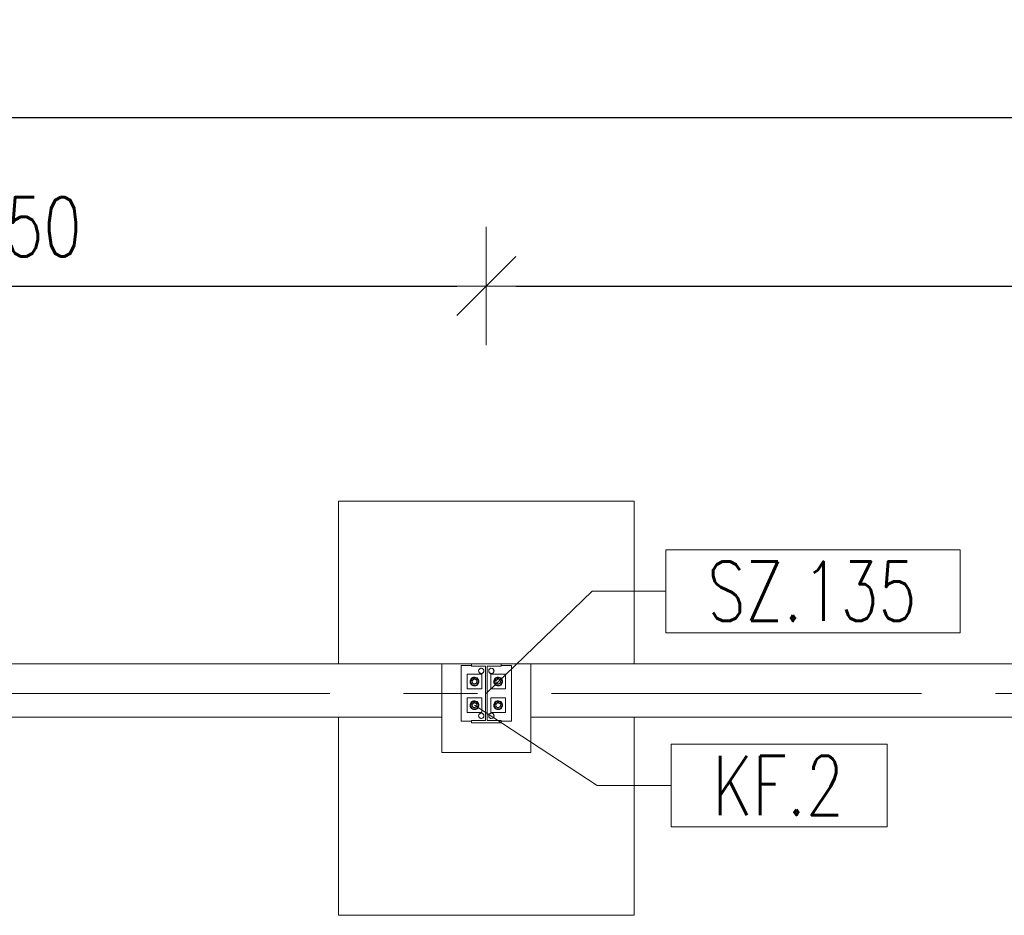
# Model space of a CAD drawing. Header units: millimetres. Extents: x 6807 to 7919, y 15387 to 15883.
# Tile 47 of 120: x 7143 to 7176, y 15741 to 15771. Entities that reach past the tile are written whole.
import ezdxf

# ---------------------------------------------------------------- set-up
doc = ezdxf.new("R2010")
doc.units = ezdxf.units.MM
doc.header["$LTSCALE"] = 10
doc.linetypes.add('MITTE', pattern=[2, 1.25, -0.25, 0.25, -0.25])
doc.layers.get('Defpoints').update_dxf_attribs({"color": 1})
for name, color, linetype, lineweight in [('PS_DIM', 4, 'Continuous', 13), ('PS_Object', 30, 'Continuous', 13), ('PS_Pos', 1, 'Continuous', 15), ('PS_SOLID', 7, 'Continuous', 30)]:
    doc.layers.add(name, color=color, linetype=linetype, lineweight=lineweight)
doc.styles.add('simplex', font='simplex.shx', dxfattribs={"width": 0.75})
doc.dimstyles.new('1_100_PRZ', dxfattribs={"dimtxt": 2, "dimasz": 1, "dimexe": 2, "dimexo": 5, "dimgap": 1, "dimtad": 1, "dimdec": 0, "dimlfac": 100, "dimtxsty": 'simplex', "dimblk": 'dimznak', "dimcen": 2, "dimse1": 1, "dimse2": 1, "dimclrd": 256, "dimclrt": 7, "dimadec": 1, "dimazin": 0, "dimtfac": 1, "dimtdec": 0, "dimtix": 1, "dimtmove": 2, "dimatfit": 3, "dimldrblk": 'dim-grot', "dimfxl": 1, "dimarcsym": 0})

# ---------------------------------------------------------------- blocks, each defined once
blk = doc.blocks.new('dim-grot')
blk.add_hatch(color=256).paths.add_polyline_path([(0, 0), (-2, 0.5), (-2, -0.5)])
blk.add_lwpolyline([(0, 0), (-2, 0.5), (-2, -0.5), (0, 0)])
blk = doc.blocks.new('dimznak')
at = {"color": 0}
for points in [[(0, 2), (0, -2)], [(-2, 0), (2, 0)]]:
    blk.add_lwpolyline(points, dxfattribs=at)
at = {"color": 2}
blk.add_lwpolyline([(1, 1), (-1, -1)], dxfattribs=at)
blk = doc.blocks.new('*D446')
at = {"layer": 'Defpoints', "color": 0, "transparency": 16777216}
for p in [(6985.422, 15767.899), (7625.422, 15749.442, -0.807), (6985.422, 15748.738, -0.807)]:
    blk.add_point(p, dxfattribs=at)
at = {"layer": 'PS_DIM', "lineweight": -2, "transparency": 16777216}
blk.add_line((7624.422, 15767.899), (6986.422, 15767.899), dxfattribs=at)
at = {"layer": 'PS_DIM', "lineweight": -2, "transparency": 16777216, "rotation": 180}
blk.add_blockref('dimznak', (6985.422, 15767.899), dxfattribs=at)
at = {"layer": 'PS_DIM', "lineweight": -2, "transparency": 16777216}
blk.add_blockref('dimznak', (7625.422, 15767.899), dxfattribs=at)
at = {"layer": 'PS_DIM', "color": 7, "transparency": 16777216, "insert": (7305.422, 15769.899), "char_height": 2, "attachment_point": 5, "style": 'simplex'}
blk.add_mtext('64000', dxfattribs=at)
blk = doc.blocks.new('*X271')
at = {"color": 1}
for p, q in [((7174.437, 15759.322, -0.807), (7164.494, 15759.322, -0.807)), ((7164.494, 15759.322, -0.807), (7164.494, 15756.522, -0.807)), ((7174.437, 15756.522, -0.807), (7174.437, 15759.322, -0.807)), ((7158.422, 15754.47, -0.807), (7161.994, 15757.922, -0.807)), ((7161.994, 15757.922, -0.807), (7164.494, 15757.922, -0.807)), ((7164.494, 15756.522, -0.807), (7174.437, 15756.522, -0.807))]:
    blk.add_line(p, q, dxfattribs=at)
at = {"color": 30, "style": 'simplex', "width": 0.75}
blk.add_text('SZ.135', height=2, dxfattribs=at).set_placement((7165.894, 15756.922, -0.807))
blk = doc.blocks.new('*X272')
at = {"color": 1}
for p, q in [((7158.022, 15754.07, -0.807), (7162.172, 15751.357, -0.807)), ((7171.972, 15752.757, -0.807), (7164.672, 15752.757, -0.807)), ((7164.672, 15752.757, -0.807), (7164.672, 15749.957, -0.807)), ((7171.972, 15749.957, -0.807), (7171.972, 15752.757, -0.807)), ((7162.172, 15751.357, -0.807), (7164.672, 15751.357, -0.807)), ((7164.672, 15749.957, -0.807), (7171.972, 15749.957, -0.807))]:
    blk.add_line(p, q, dxfattribs=at)
at = {"color": 30, "style": 'simplex', "width": 0.75}
blk.add_text('KF.2', height=2, dxfattribs=at).set_placement((7166.072, 15750.357, -0.807))

msp = doc.modelspace()

# ---------------------------------------------------------------- linework, layer by layer
at = {"layer": 'PS_Object', "color": 5, "linetype": 'MITTE'}
msp.add_line((6960.628, 15748.442, -0.807), (7681.144, 15748.442, -0.807), dxfattribs=at)
at = {"layer": 'PS_SOLID', "color": 253, "linetype": 'Continuous', "lineweight": 5}
for p, q in [((7163.422, 15754.942, -0.807), (7153.422, 15754.942, -0.807)), ((7153.422, 15754.942, -0.807), (7153.422, 15749.442, -0.807)), ((7163.422, 15749.442, -0.807), (7163.422, 15754.942, -0.807)), ((7156.922, 15749.442, -0.807), (7127.422, 15749.442, -0.807)), ((7159.922, 15749.442, -0.807), (7156.922, 15749.442, -0.807)), ((7156.922, 15747.642, -0.807), (7156.922, 15749.442, -0.807)), ((7159.922, 15746.442, -0.807), (7159.922, 15749.442, -0.807)), ((7224.422, 15749.442, -0.807), (7159.922, 15749.442, -0.807)), ((7159.922, 15749.442, -0.807), (7159.922, 15747.642, -0.807)), ((7127.422, 15747.642, -0.807), (7156.922, 15747.642, -0.807)), ((7153.422, 15747.642, -0.807), (7153.422, 15740.942, -0.807)), ((7156.922, 15747.642, -0.807), (7156.922, 15746.442, -0.807)), ((7159.922, 15747.642, -0.807), (7224.422, 15747.642, -0.807)), ((7163.422, 15740.942, -0.807), (7163.422, 15747.642, -0.807)), ((7156.922, 15746.442, -0.807), (7159.922, 15746.442, -0.807)), ((7153.422, 15740.942, -0.807), (7163.422, 15740.942, -0.807))]:
    msp.add_line(p, q, dxfattribs=at)
at = {"layer": 'PS_SOLID', "linetype": 'Continuous', "lineweight": 13}
for p, q in [((7158.922, 15749.442, -0.807), (7157.922, 15749.442, -0.807)), ((7157.922, 15749.442, -0.807), (7157.922, 15749.357, -0.807)), ((7158.922, 15749.357, -0.807), (7158.922, 15749.442, -0.807)), ((7157.922, 15749.382, -0.807), (7157.572, 15749.382, -0.807)), ((7157.572, 15749.382, -0.807), (7157.572, 15747.502, -0.807)), ((7158.037, 15749.092, -0.807), (7157.772, 15749.092, -0.807)), ((7157.772, 15749.092, -0.807), (7157.772, 15748.592, -0.807)), ((7157.922, 15749.357, -0.807), (7158.394, 15749.357, -0.807)), ((7158.272, 15749.092, -0.807), (7158.037, 15749.092, -0.807)), ((7158.162, 15749.202, -0.807), (7158.183, 15749.259, -0.807)), ((7158.183, 15749.144, -0.807), (7158.162, 15749.202, -0.807)), ((7158.183, 15749.259, -0.807), (7158.236, 15749.29, -0.807)), ((7158.236, 15749.113, -0.807), (7158.183, 15749.144, -0.807)), ((7158.236, 15749.29, -0.807), (7158.297, 15749.279, -0.807)), ((7158.297, 15749.124, -0.807), (7158.236, 15749.113, -0.807)), ((7158.272, 15748.592, -0.807), (7158.272, 15749.092, -0.807)), ((7158.297, 15749.279, -0.807), (7158.336, 15749.232, -0.807)), ((7158.336, 15749.171, -0.807), (7158.297, 15749.124, -0.807)), ((7158.336, 15749.232, -0.807), (7158.336, 15749.171, -0.807)), ((7158.394, 15749.357, -0.807), (7158.394, 15747.527, -0.807)), ((7158.45, 15747.527, -0.807), (7158.45, 15749.357, -0.807)), ((7158.45, 15749.357, -0.807), (7158.922, 15749.357, -0.807)), ((7158.502, 15749.202, -0.807), (7158.523, 15749.259, -0.807)), ((7158.523, 15749.144, -0.807), (7158.502, 15749.202, -0.807)), ((7158.523, 15749.259, -0.807), (7158.576, 15749.29, -0.807)), ((7158.576, 15749.113, -0.807), (7158.523, 15749.144, -0.807)), ((7158.837, 15749.092, -0.807), (7158.572, 15749.092, -0.807)), ((7158.572, 15749.092, -0.807), (7158.572, 15748.592, -0.807)), ((7158.576, 15749.29, -0.807), (7158.637, 15749.279, -0.807)), ((7158.637, 15749.124, -0.807), (7158.576, 15749.113, -0.807)), ((7158.637, 15749.279, -0.807), (7158.676, 15749.232, -0.807)), ((7158.676, 15749.171, -0.807), (7158.637, 15749.124, -0.807)), ((7158.676, 15749.232, -0.807), (7158.676, 15749.171, -0.807)), ((7159.072, 15749.092, -0.807), (7158.837, 15749.092, -0.807)), ((7159.272, 15749.382, -0.807), (7158.922, 15749.382, -0.807)), ((7159.072, 15748.592, -0.807), (7159.072, 15749.092, -0.807)), ((7159.272, 15747.502, -0.807), (7159.272, 15749.382, -0.807)), ((7157.772, 15748.592, -0.807), (7158.272, 15748.592, -0.807)), ((7158.572, 15748.592, -0.807), (7159.072, 15748.592, -0.807)), ((7158.037, 15748.292, -0.807), (7157.772, 15748.292, -0.807)), ((7157.772, 15748.292, -0.807), (7157.772, 15747.792, -0.807)), ((7158.272, 15748.292, -0.807), (7158.037, 15748.292, -0.807)), ((7158.272, 15747.792, -0.807), (7158.272, 15748.292, -0.807)), ((7158.837, 15748.292, -0.807), (7158.572, 15748.292, -0.807)), ((7158.572, 15748.292, -0.807), (7158.572, 15747.792, -0.807)), ((7159.072, 15748.292, -0.807), (7158.837, 15748.292, -0.807)), ((7159.072, 15747.792, -0.807), (7159.072, 15748.292, -0.807)), ((7157.772, 15747.792, -0.807), (7158.272, 15747.792, -0.807)), ((7158.162, 15747.682, -0.807), (7158.183, 15747.739, -0.807)), ((7158.183, 15747.739, -0.807), (7158.236, 15747.77, -0.807)), ((7158.236, 15747.77, -0.807), (7158.297, 15747.759, -0.807)), ((7158.297, 15747.759, -0.807), (7158.336, 15747.712, -0.807)), ((7158.502, 15747.682, -0.807), (7158.523, 15747.739, -0.807)), ((7158.523, 15747.739, -0.807), (7158.576, 15747.77, -0.807)), ((7158.572, 15747.792, -0.807), (7159.072, 15747.792, -0.807)), ((7158.576, 15747.77, -0.807), (7158.637, 15747.759, -0.807)), ((7158.637, 15747.759, -0.807), (7158.676, 15747.712, -0.807)), ((7157.572, 15747.502, -0.807), (7157.922, 15747.502, -0.807)), ((7158.394, 15747.527, -0.807), (7157.922, 15747.527, -0.807)), ((7157.922, 15747.527, -0.807), (7157.922, 15747.442, -0.807)), ((7157.922, 15747.442, -0.807), (7158.922, 15747.442, -0.807)), ((7158.183, 15747.624, -0.807), (7158.162, 15747.682, -0.807)), ((7158.236, 15747.593, -0.807), (7158.183, 15747.624, -0.807)), ((7158.297, 15747.604, -0.807), (7158.236, 15747.593, -0.807)), ((7158.336, 15747.651, -0.807), (7158.297, 15747.604, -0.807)), ((7158.336, 15747.712, -0.807), (7158.336, 15747.651, -0.807)), ((7158.922, 15747.527, -0.807), (7158.45, 15747.527, -0.807)), ((7158.523, 15747.624, -0.807), (7158.502, 15747.682, -0.807)), ((7158.576, 15747.593, -0.807), (7158.523, 15747.624, -0.807)), ((7158.637, 15747.604, -0.807), (7158.576, 15747.593, -0.807)), ((7158.676, 15747.651, -0.807), (7158.637, 15747.604, -0.807)), ((7158.676, 15747.712, -0.807), (7158.676, 15747.651, -0.807)), ((7158.922, 15747.442, -0.807), (7158.922, 15747.527, -0.807)), ((7158.922, 15747.502, -0.807), (7159.272, 15747.502, -0.807))]:
    msp.add_line(p, q, dxfattribs=at)
at = {"layer": 'PS_SOLID', "color": 3, "linetype": 'Continuous', "lineweight": 13}
for p, q in [((7157.877, 15748.882, -0.807), (7157.872, 15748.842, -0.807)), ((7157.872, 15748.842, -0.807), (7157.877, 15748.801, -0.807)), ((7157.893, 15748.919, -0.807), (7157.877, 15748.882, -0.807)), ((7157.877, 15748.801, -0.807), (7157.893, 15748.764, -0.807)), ((7157.952, 15748.962, -0.807), (7157.883, 15748.842, -0.807)), ((7157.883, 15748.842, -0.807), (7157.952, 15748.722, -0.807)), ((7157.919, 15748.951, -0.807), (7157.893, 15748.919, -0.807)), ((7157.893, 15748.764, -0.807), (7157.919, 15748.732, -0.807)), ((7157.953, 15748.975, -0.807), (7157.919, 15748.951, -0.807)), ((7157.919, 15748.732, -0.807), (7157.953, 15748.708, -0.807)), ((7157.945, 15748.865, -0.807), (7157.942, 15748.85, -0.807)), ((7157.942, 15748.85, -0.807), (7157.942, 15748.833, -0.807)), ((7157.942, 15748.842, -0.807), (7157.942, 15748.845, -0.807)), ((7157.942, 15748.839, -0.807), (7157.942, 15748.842, -0.807)), ((7157.942, 15748.833, -0.807), (7157.945, 15748.818, -0.807)), ((7157.944, 15748.86, -0.807), (7157.945, 15748.863, -0.807)), ((7157.945, 15748.82, -0.807), (7157.944, 15748.823, -0.807)), ((7157.952, 15748.88, -0.807), (7157.945, 15748.865, -0.807)), ((7157.945, 15748.863, -0.807), (7157.945, 15748.864, -0.807)), ((7157.945, 15748.819, -0.807), (7157.945, 15748.82, -0.807)), ((7157.945, 15748.818, -0.807), (7157.952, 15748.803, -0.807)), ((7158.027, 15748.962, -0.807), (7157.952, 15748.962, -0.807)), ((7157.961, 15748.894, -0.807), (7157.952, 15748.88, -0.807)), ((7157.952, 15748.803, -0.807), (7157.961, 15748.789, -0.807)), ((7157.991, 15748.988, -0.807), (7157.953, 15748.975, -0.807)), ((7157.953, 15748.883, -0.807), (7157.955, 15748.886, -0.807)), ((7157.953, 15748.882, -0.807), (7157.953, 15748.883, -0.807)), ((7157.953, 15748.8, -0.807), (7157.953, 15748.801, -0.807)), ((7157.955, 15748.797, -0.807), (7157.953, 15748.8, -0.807)), ((7157.973, 15748.905, -0.807), (7157.961, 15748.894, -0.807)), ((7157.961, 15748.789, -0.807), (7157.973, 15748.778, -0.807)), ((7157.965, 15748.898, -0.807), (7157.967, 15748.9, -0.807)), ((7157.967, 15748.783, -0.807), (7157.965, 15748.786, -0.807)), ((7157.967, 15748.9, -0.807), (7157.969, 15748.902, -0.807)), ((7157.969, 15748.781, -0.807), (7157.967, 15748.783, -0.807)), ((7157.986, 15748.913, -0.807), (7157.973, 15748.905, -0.807)), ((7157.973, 15748.778, -0.807), (7157.986, 15748.77, -0.807)), ((7157.982, 15748.911, -0.807), (7157.985, 15748.913, -0.807)), ((7157.985, 15748.77, -0.807), (7157.982, 15748.772, -0.807)), ((7157.985, 15748.913, -0.807), (7157.985, 15748.913, -0.807)), ((7157.985, 15748.77, -0.807), (7157.985, 15748.77, -0.807)), ((7158.001, 15748.919, -0.807), (7157.986, 15748.913, -0.807)), ((7157.986, 15748.77, -0.807), (7158.001, 15748.764, -0.807)), ((7158.032, 15748.991, -0.807), (7157.991, 15748.988, -0.807)), ((7158.017, 15748.921, -0.807), (7158.001, 15748.919, -0.807)), ((7158.001, 15748.764, -0.807), (7158.017, 15748.762, -0.807)), ((7158.004, 15748.919, -0.807), (7158.005, 15748.92, -0.807)), ((7158.005, 15748.763, -0.807), (7158.004, 15748.764, -0.807)), ((7158.005, 15748.92, -0.807), (7158.009, 15748.92, -0.807)), ((7158.009, 15748.763, -0.807), (7158.005, 15748.763, -0.807)), ((7158.034, 15748.921, -0.807), (7158.017, 15748.921, -0.807)), ((7158.017, 15748.762, -0.807), (7158.034, 15748.762, -0.807)), ((7158.024, 15748.921, -0.807), (7158.027, 15748.921, -0.807)), ((7158.027, 15748.762, -0.807), (7158.024, 15748.762, -0.807)), ((7158.091, 15748.962, -0.807), (7158.027, 15748.962, -0.807)), ((7158.027, 15748.921, -0.807), (7158.03, 15748.921, -0.807)), ((7158.03, 15748.762, -0.807), (7158.027, 15748.762, -0.807)), ((7158.072, 15748.983, -0.807), (7158.032, 15748.991, -0.807)), ((7158.049, 15748.917, -0.807), (7158.034, 15748.921, -0.807)), ((7158.034, 15748.762, -0.807), (7158.049, 15748.766, -0.807)), ((7158.046, 15748.917, -0.807), (7158.048, 15748.917, -0.807)), ((7158.048, 15748.766, -0.807), (7158.046, 15748.766, -0.807)), ((7158.048, 15748.917, -0.807), (7158.049, 15748.917, -0.807)), ((7158.049, 15748.766, -0.807), (7158.048, 15748.766, -0.807)), ((7158.064, 15748.909, -0.807), (7158.049, 15748.917, -0.807)), ((7158.049, 15748.766, -0.807), (7158.064, 15748.774, -0.807)), ((7158.077, 15748.9, -0.807), (7158.064, 15748.909, -0.807)), ((7158.064, 15748.774, -0.807), (7158.077, 15748.784, -0.807)), ((7158.066, 15748.908, -0.807), (7158.068, 15748.907, -0.807)), ((7158.068, 15748.776, -0.807), (7158.066, 15748.775, -0.807)), ((7158.068, 15748.907, -0.807), (7158.07, 15748.904, -0.807)), ((7158.07, 15748.779, -0.807), (7158.068, 15748.776, -0.807)), ((7158.108, 15748.964, -0.807), (7158.072, 15748.983, -0.807)), ((7158.087, 15748.887, -0.807), (7158.077, 15748.9, -0.807)), ((7158.077, 15748.784, -0.807), (7158.087, 15748.796, -0.807)), ((7158.081, 15748.894, -0.807), (7158.084, 15748.892, -0.807)), ((7158.084, 15748.791, -0.807), (7158.081, 15748.789, -0.807)), ((7158.084, 15748.892, -0.807), (7158.085, 15748.89, -0.807)), ((7158.085, 15748.793, -0.807), (7158.084, 15748.791, -0.807)), ((7158.095, 15748.873, -0.807), (7158.087, 15748.887, -0.807)), ((7158.087, 15748.796, -0.807), (7158.095, 15748.81, -0.807)), ((7158.16, 15748.842, -0.807), (7158.091, 15748.962, -0.807)), ((7158.091, 15748.722, -0.807), (7158.16, 15748.842, -0.807)), ((7158.094, 15748.874, -0.807), (7158.095, 15748.873, -0.807)), ((7158.095, 15748.81, -0.807), (7158.094, 15748.809, -0.807)), ((7158.1, 15748.858, -0.807), (7158.095, 15748.873, -0.807)), ((7158.095, 15748.873, -0.807), (7158.095, 15748.873, -0.807)), ((7158.095, 15748.81, -0.807), (7158.1, 15748.825, -0.807)), ((7158.095, 15748.81, -0.807), (7158.095, 15748.81, -0.807)), ((7158.102, 15748.842, -0.807), (7158.1, 15748.858, -0.807)), ((7158.1, 15748.854, -0.807), (7158.101, 15748.852, -0.807)), ((7158.1, 15748.825, -0.807), (7158.102, 15748.842, -0.807)), ((7158.101, 15748.831, -0.807), (7158.1, 15748.829, -0.807)), ((7158.101, 15748.852, -0.807), (7158.101, 15748.849, -0.807)), ((7158.101, 15748.834, -0.807), (7158.101, 15748.831, -0.807)), ((7158.138, 15748.936, -0.807), (7158.108, 15748.964, -0.807)), ((7158.108, 15748.719, -0.807), (7158.138, 15748.747, -0.807)), ((7158.159, 15748.901, -0.807), (7158.138, 15748.936, -0.807)), ((7158.138, 15748.747, -0.807), (7158.159, 15748.782, -0.807)), ((7158.17, 15748.862, -0.807), (7158.159, 15748.901, -0.807)), ((7158.159, 15748.782, -0.807), (7158.17, 15748.821, -0.807)), ((7158.17, 15748.842, -0.807), (7158.17, 15748.862, -0.807)), ((7158.17, 15748.821, -0.807), (7158.17, 15748.842, -0.807)), ((7158.677, 15748.882, -0.807), (7158.672, 15748.842, -0.807)), ((7158.672, 15748.842, -0.807), (7158.677, 15748.801, -0.807)), ((7158.693, 15748.919, -0.807), (7158.677, 15748.882, -0.807)), ((7158.677, 15748.801, -0.807), (7158.693, 15748.764, -0.807)), ((7158.752, 15748.962, -0.807), (7158.683, 15748.842, -0.807)), ((7158.683, 15748.842, -0.807), (7158.752, 15748.722, -0.807)), ((7158.719, 15748.951, -0.807), (7158.693, 15748.919, -0.807)), ((7158.693, 15748.764, -0.807), (7158.719, 15748.732, -0.807)), ((7158.753, 15748.975, -0.807), (7158.719, 15748.951, -0.807)), ((7158.719, 15748.732, -0.807), (7158.753, 15748.708, -0.807)), ((7158.745, 15748.865, -0.807), (7158.742, 15748.85, -0.807)), ((7158.742, 15748.85, -0.807), (7158.742, 15748.833, -0.807)), ((7158.742, 15748.842, -0.807), (7158.742, 15748.845, -0.807)), ((7158.742, 15748.839, -0.807), (7158.742, 15748.842, -0.807)), ((7158.742, 15748.833, -0.807), (7158.745, 15748.818, -0.807)), ((7158.744, 15748.86, -0.807), (7158.745, 15748.863, -0.807)), ((7158.745, 15748.82, -0.807), (7158.744, 15748.823, -0.807)), ((7158.752, 15748.88, -0.807), (7158.745, 15748.865, -0.807)), ((7158.745, 15748.863, -0.807), (7158.745, 15748.864, -0.807)), ((7158.745, 15748.819, -0.807), (7158.745, 15748.82, -0.807)), ((7158.745, 15748.818, -0.807), (7158.752, 15748.803, -0.807)), ((7158.827, 15748.962, -0.807), (7158.752, 15748.962, -0.807)), ((7158.761, 15748.894, -0.807), (7158.752, 15748.88, -0.807)), ((7158.752, 15748.803, -0.807), (7158.761, 15748.789, -0.807)), ((7158.791, 15748.988, -0.807), (7158.753, 15748.975, -0.807)), ((7158.753, 15748.883, -0.807), (7158.755, 15748.886, -0.807)), ((7158.753, 15748.882, -0.807), (7158.753, 15748.883, -0.807)), ((7158.753, 15748.8, -0.807), (7158.753, 15748.801, -0.807)), ((7158.755, 15748.797, -0.807), (7158.753, 15748.8, -0.807)), ((7158.773, 15748.905, -0.807), (7158.761, 15748.894, -0.807)), ((7158.761, 15748.789, -0.807), (7158.773, 15748.778, -0.807)), ((7158.765, 15748.898, -0.807), (7158.767, 15748.9, -0.807)), ((7158.767, 15748.783, -0.807), (7158.765, 15748.786, -0.807)), ((7158.767, 15748.9, -0.807), (7158.769, 15748.902, -0.807)), ((7158.769, 15748.781, -0.807), (7158.767, 15748.783, -0.807)), ((7158.786, 15748.913, -0.807), (7158.773, 15748.905, -0.807)), ((7158.773, 15748.778, -0.807), (7158.786, 15748.77, -0.807)), ((7158.782, 15748.911, -0.807), (7158.785, 15748.913, -0.807)), ((7158.785, 15748.77, -0.807), (7158.782, 15748.772, -0.807)), ((7158.785, 15748.913, -0.807), (7158.785, 15748.913, -0.807)), ((7158.785, 15748.77, -0.807), (7158.785, 15748.77, -0.807)), ((7158.801, 15748.919, -0.807), (7158.786, 15748.913, -0.807)), ((7158.786, 15748.77, -0.807), (7158.801, 15748.764, -0.807)), ((7158.832, 15748.991, -0.807), (7158.791, 15748.988, -0.807)), ((7158.817, 15748.921, -0.807), (7158.801, 15748.919, -0.807)), ((7158.801, 15748.764, -0.807), (7158.817, 15748.762, -0.807)), ((7158.804, 15748.919, -0.807), (7158.805, 15748.92, -0.807)), ((7158.805, 15748.763, -0.807), (7158.804, 15748.764, -0.807)), ((7158.805, 15748.92, -0.807), (7158.809, 15748.92, -0.807)), ((7158.809, 15748.763, -0.807), (7158.805, 15748.763, -0.807)), ((7158.834, 15748.921, -0.807), (7158.817, 15748.921, -0.807)), ((7158.817, 15748.762, -0.807), (7158.834, 15748.762, -0.807)), ((7158.824, 15748.921, -0.807), (7158.827, 15748.921, -0.807)), ((7158.827, 15748.762, -0.807), (7158.824, 15748.762, -0.807)), ((7158.891, 15748.962, -0.807), (7158.827, 15748.962, -0.807)), ((7158.827, 15748.921, -0.807), (7158.83, 15748.921, -0.807)), ((7158.83, 15748.762, -0.807), (7158.827, 15748.762, -0.807)), ((7158.872, 15748.983, -0.807), (7158.832, 15748.991, -0.807)), ((7158.849, 15748.917, -0.807), (7158.834, 15748.921, -0.807)), ((7158.834, 15748.762, -0.807), (7158.849, 15748.766, -0.807)), ((7158.846, 15748.917, -0.807), (7158.848, 15748.917, -0.807)), ((7158.848, 15748.766, -0.807), (7158.846, 15748.766, -0.807)), ((7158.848, 15748.917, -0.807), (7158.849, 15748.917, -0.807)), ((7158.849, 15748.766, -0.807), (7158.848, 15748.766, -0.807)), ((7158.864, 15748.909, -0.807), (7158.849, 15748.917, -0.807)), ((7158.849, 15748.766, -0.807), (7158.864, 15748.774, -0.807)), ((7158.877, 15748.9, -0.807), (7158.864, 15748.909, -0.807)), ((7158.864, 15748.774, -0.807), (7158.877, 15748.784, -0.807)), ((7158.866, 15748.908, -0.807), (7158.868, 15748.907, -0.807)), ((7158.868, 15748.776, -0.807), (7158.866, 15748.775, -0.807)), ((7158.868, 15748.907, -0.807), (7158.87, 15748.904, -0.807)), ((7158.87, 15748.779, -0.807), (7158.868, 15748.776, -0.807)), ((7158.908, 15748.964, -0.807), (7158.872, 15748.983, -0.807)), ((7158.887, 15748.887, -0.807), (7158.877, 15748.9, -0.807)), ((7158.877, 15748.784, -0.807), (7158.887, 15748.796, -0.807)), ((7158.881, 15748.894, -0.807), (7158.884, 15748.892, -0.807)), ((7158.884, 15748.791, -0.807), (7158.881, 15748.789, -0.807)), ((7158.884, 15748.892, -0.807), (7158.885, 15748.89, -0.807)), ((7158.885, 15748.793, -0.807), (7158.884, 15748.791, -0.807)), ((7158.895, 15748.873, -0.807), (7158.887, 15748.887, -0.807)), ((7158.887, 15748.796, -0.807), (7158.895, 15748.81, -0.807)), ((7158.96, 15748.842, -0.807), (7158.891, 15748.962, -0.807)), ((7158.891, 15748.722, -0.807), (7158.96, 15748.842, -0.807)), ((7158.894, 15748.874, -0.807), (7158.895, 15748.873, -0.807)), ((7158.895, 15748.81, -0.807), (7158.894, 15748.809, -0.807)), ((7158.9, 15748.858, -0.807), (7158.895, 15748.873, -0.807)), ((7158.895, 15748.873, -0.807), (7158.895, 15748.873, -0.807)), ((7158.895, 15748.81, -0.807), (7158.9, 15748.825, -0.807)), ((7158.895, 15748.81, -0.807), (7158.895, 15748.81, -0.807)), ((7158.902, 15748.842, -0.807), (7158.9, 15748.858, -0.807)), ((7158.9, 15748.854, -0.807), (7158.901, 15748.852, -0.807)), ((7158.9, 15748.825, -0.807), (7158.902, 15748.842, -0.807)), ((7158.901, 15748.831, -0.807), (7158.9, 15748.829, -0.807)), ((7158.901, 15748.852, -0.807), (7158.901, 15748.849, -0.807)), ((7158.901, 15748.834, -0.807), (7158.901, 15748.831, -0.807)), ((7158.938, 15748.936, -0.807), (7158.908, 15748.964, -0.807)), ((7158.908, 15748.719, -0.807), (7158.938, 15748.747, -0.807)), ((7158.959, 15748.901, -0.807), (7158.938, 15748.936, -0.807)), ((7158.938, 15748.747, -0.807), (7158.959, 15748.782, -0.807)), ((7158.97, 15748.862, -0.807), (7158.959, 15748.901, -0.807)), ((7158.959, 15748.782, -0.807), (7158.97, 15748.821, -0.807)), ((7158.97, 15748.842, -0.807), (7158.97, 15748.862, -0.807)), ((7158.97, 15748.821, -0.807), (7158.97, 15748.842, -0.807)), ((7157.952, 15748.722, -0.807), (7158.091, 15748.722, -0.807)), ((7157.953, 15748.708, -0.807), (7157.991, 15748.695, -0.807)), ((7157.991, 15748.695, -0.807), (7158.032, 15748.692, -0.807)), ((7158.032, 15748.692, -0.807), (7158.072, 15748.7, -0.807)), ((7158.072, 15748.7, -0.807), (7158.108, 15748.719, -0.807)), ((7158.752, 15748.722, -0.807), (7158.891, 15748.722, -0.807)), ((7158.753, 15748.708, -0.807), (7158.791, 15748.695, -0.807)), ((7158.791, 15748.695, -0.807), (7158.832, 15748.692, -0.807)), ((7158.832, 15748.692, -0.807), (7158.872, 15748.7, -0.807)), ((7158.872, 15748.7, -0.807), (7158.908, 15748.719, -0.807)), ((7157.877, 15748.082, -0.807), (7157.872, 15748.042, -0.807)), ((7157.893, 15748.119, -0.807), (7157.877, 15748.082, -0.807)), ((7157.952, 15748.162, -0.807), (7157.883, 15748.042, -0.807)), ((7157.919, 15748.151, -0.807), (7157.893, 15748.119, -0.807)), ((7157.953, 15748.175, -0.807), (7157.919, 15748.151, -0.807)), ((7157.945, 15748.065, -0.807), (7157.942, 15748.05, -0.807)), ((7157.952, 15748.08, -0.807), (7157.945, 15748.065, -0.807)), ((7158.027, 15748.162, -0.807), (7157.952, 15748.162, -0.807)), ((7157.961, 15748.094, -0.807), (7157.952, 15748.08, -0.807)), ((7157.991, 15748.188, -0.807), (7157.953, 15748.175, -0.807)), ((7157.953, 15748.083, -0.807), (7157.955, 15748.086, -0.807)), ((7157.953, 15748.082, -0.807), (7157.953, 15748.083, -0.807)), ((7157.973, 15748.105, -0.807), (7157.961, 15748.094, -0.807)), ((7157.965, 15748.098, -0.807), (7157.967, 15748.1, -0.807)), ((7157.967, 15748.1, -0.807), (7157.969, 15748.102, -0.807)), ((7157.986, 15748.113, -0.807), (7157.973, 15748.105, -0.807)), ((7157.982, 15748.111, -0.807), (7157.985, 15748.113, -0.807)), ((7157.985, 15748.113, -0.807), (7157.985, 15748.113, -0.807)), ((7158.001, 15748.119, -0.807), (7157.986, 15748.113, -0.807)), ((7158.032, 15748.191, -0.807), (7157.991, 15748.188, -0.807)), ((7158.017, 15748.121, -0.807), (7158.001, 15748.119, -0.807)), ((7158.004, 15748.119, -0.807), (7158.005, 15748.12, -0.807)), ((7158.005, 15748.12, -0.807), (7158.009, 15748.12, -0.807)), ((7158.034, 15748.121, -0.807), (7158.017, 15748.121, -0.807)), ((7158.024, 15748.121, -0.807), (7158.027, 15748.121, -0.807)), ((7158.091, 15748.162, -0.807), (7158.027, 15748.162, -0.807)), ((7158.027, 15748.121, -0.807), (7158.03, 15748.121, -0.807)), ((7158.072, 15748.183, -0.807), (7158.032, 15748.191, -0.807)), ((7158.049, 15748.117, -0.807), (7158.034, 15748.121, -0.807)), ((7158.046, 15748.117, -0.807), (7158.048, 15748.117, -0.807)), ((7158.048, 15748.117, -0.807), (7158.049, 15748.117, -0.807)), ((7158.064, 15748.109, -0.807), (7158.049, 15748.117, -0.807)), ((7158.077, 15748.1, -0.807), (7158.064, 15748.109, -0.807)), ((7158.066, 15748.108, -0.807), (7158.068, 15748.107, -0.807)), ((7158.068, 15748.107, -0.807), (7158.07, 15748.104, -0.807)), ((7158.108, 15748.164, -0.807), (7158.072, 15748.183, -0.807)), ((7158.087, 15748.087, -0.807), (7158.077, 15748.1, -0.807)), ((7158.081, 15748.094, -0.807), (7158.084, 15748.092, -0.807)), ((7158.084, 15748.092, -0.807), (7158.085, 15748.09, -0.807)), ((7158.095, 15748.073, -0.807), (7158.087, 15748.087, -0.807)), ((7158.16, 15748.042, -0.807), (7158.091, 15748.162, -0.807)), ((7158.094, 15748.074, -0.807), (7158.095, 15748.073, -0.807)), ((7158.1, 15748.058, -0.807), (7158.095, 15748.073, -0.807)), ((7158.095, 15748.073, -0.807), (7158.095, 15748.073, -0.807)), ((7158.138, 15748.136, -0.807), (7158.108, 15748.164, -0.807)), ((7158.159, 15748.101, -0.807), (7158.138, 15748.136, -0.807)), ((7158.17, 15748.062, -0.807), (7158.159, 15748.101, -0.807)), ((7158.677, 15748.082, -0.807), (7158.672, 15748.042, -0.807)), ((7158.693, 15748.119, -0.807), (7158.677, 15748.082, -0.807)), ((7158.752, 15748.162, -0.807), (7158.683, 15748.042, -0.807)), ((7158.719, 15748.151, -0.807), (7158.693, 15748.119, -0.807)), ((7158.753, 15748.175, -0.807), (7158.719, 15748.151, -0.807)), ((7158.745, 15748.065, -0.807), (7158.742, 15748.05, -0.807)), ((7158.752, 15748.08, -0.807), (7158.745, 15748.065, -0.807)), ((7158.827, 15748.162, -0.807), (7158.752, 15748.162, -0.807)), ((7158.761, 15748.094, -0.807), (7158.752, 15748.08, -0.807)), ((7158.791, 15748.188, -0.807), (7158.753, 15748.175, -0.807)), ((7158.753, 15748.083, -0.807), (7158.755, 15748.086, -0.807)), ((7158.753, 15748.082, -0.807), (7158.753, 15748.083, -0.807)), ((7158.773, 15748.105, -0.807), (7158.761, 15748.094, -0.807)), ((7158.765, 15748.098, -0.807), (7158.767, 15748.1, -0.807)), ((7158.767, 15748.1, -0.807), (7158.769, 15748.102, -0.807)), ((7158.786, 15748.113, -0.807), (7158.773, 15748.105, -0.807)), ((7158.782, 15748.111, -0.807), (7158.785, 15748.113, -0.807)), ((7158.785, 15748.113, -0.807), (7158.785, 15748.113, -0.807)), ((7158.801, 15748.119, -0.807), (7158.786, 15748.113, -0.807)), ((7158.832, 15748.191, -0.807), (7158.791, 15748.188, -0.807)), ((7158.817, 15748.121, -0.807), (7158.801, 15748.119, -0.807)), ((7158.804, 15748.119, -0.807), (7158.805, 15748.12, -0.807)), ((7158.805, 15748.12, -0.807), (7158.809, 15748.12, -0.807)), ((7158.834, 15748.121, -0.807), (7158.817, 15748.121, -0.807)), ((7158.824, 15748.121, -0.807), (7158.827, 15748.121, -0.807)), ((7158.891, 15748.162, -0.807), (7158.827, 15748.162, -0.807)), ((7158.827, 15748.121, -0.807), (7158.83, 15748.121, -0.807)), ((7158.872, 15748.183, -0.807), (7158.832, 15748.191, -0.807)), ((7158.849, 15748.117, -0.807), (7158.834, 15748.121, -0.807)), ((7158.846, 15748.117, -0.807), (7158.848, 15748.117, -0.807)), ((7158.848, 15748.117, -0.807), (7158.849, 15748.117, -0.807)), ((7158.864, 15748.109, -0.807), (7158.849, 15748.117, -0.807)), ((7158.877, 15748.1, -0.807), (7158.864, 15748.109, -0.807)), ((7158.866, 15748.108, -0.807), (7158.868, 15748.107, -0.807)), ((7158.868, 15748.107, -0.807), (7158.87, 15748.104, -0.807)), ((7158.908, 15748.164, -0.807), (7158.872, 15748.183, -0.807)), ((7158.887, 15748.087, -0.807), (7158.877, 15748.1, -0.807)), ((7158.881, 15748.094, -0.807), (7158.884, 15748.092, -0.807)), ((7158.884, 15748.092, -0.807), (7158.885, 15748.09, -0.807)), ((7158.895, 15748.073, -0.807), (7158.887, 15748.087, -0.807)), ((7158.96, 15748.042, -0.807), (7158.891, 15748.162, -0.807)), ((7158.894, 15748.074, -0.807), (7158.895, 15748.073, -0.807)), ((7158.9, 15748.058, -0.807), (7158.895, 15748.073, -0.807)), ((7158.895, 15748.073, -0.807), (7158.895, 15748.073, -0.807)), ((7158.938, 15748.136, -0.807), (7158.908, 15748.164, -0.807)), ((7158.959, 15748.101, -0.807), (7158.938, 15748.136, -0.807)), ((7158.97, 15748.062, -0.807), (7158.959, 15748.101, -0.807)), ((7157.872, 15748.042, -0.807), (7157.877, 15748.001, -0.807)), ((7157.877, 15748.001, -0.807), (7157.893, 15747.964, -0.807)), ((7157.883, 15748.042, -0.807), (7157.952, 15747.922, -0.807)), ((7157.893, 15747.964, -0.807), (7157.919, 15747.932, -0.807)), ((7157.919, 15747.932, -0.807), (7157.953, 15747.908, -0.807)), ((7157.942, 15748.05, -0.807), (7157.942, 15748.033, -0.807)), ((7157.942, 15748.042, -0.807), (7157.942, 15748.045, -0.807)), ((7157.942, 15748.039, -0.807), (7157.942, 15748.042, -0.807)), ((7157.942, 15748.033, -0.807), (7157.945, 15748.018, -0.807)), ((7157.944, 15748.06, -0.807), (7157.945, 15748.063, -0.807)), ((7157.945, 15748.02, -0.807), (7157.944, 15748.023, -0.807)), ((7157.945, 15748.063, -0.807), (7157.945, 15748.064, -0.807)), ((7157.945, 15748.019, -0.807), (7157.945, 15748.02, -0.807)), ((7157.945, 15748.018, -0.807), (7157.952, 15748.003, -0.807)), ((7157.952, 15748.003, -0.807), (7157.961, 15747.989, -0.807)), ((7157.952, 15747.922, -0.807), (7158.091, 15747.922, -0.807)), ((7157.953, 15748, -0.807), (7157.953, 15748.001, -0.807)), ((7157.955, 15747.997, -0.807), (7157.953, 15748, -0.807)), ((7157.953, 15747.908, -0.807), (7157.991, 15747.895, -0.807)), ((7157.961, 15747.989, -0.807), (7157.973, 15747.978, -0.807)), ((7157.967, 15747.983, -0.807), (7157.965, 15747.986, -0.807)), ((7157.969, 15747.981, -0.807), (7157.967, 15747.983, -0.807)), ((7157.973, 15747.978, -0.807), (7157.986, 15747.97, -0.807)), ((7157.985, 15747.97, -0.807), (7157.982, 15747.972, -0.807)), ((7157.985, 15747.97, -0.807), (7157.985, 15747.97, -0.807)), ((7157.986, 15747.97, -0.807), (7158.001, 15747.964, -0.807)), ((7157.991, 15747.895, -0.807), (7158.032, 15747.892, -0.807)), ((7158.001, 15747.964, -0.807), (7158.017, 15747.962, -0.807)), ((7158.005, 15747.963, -0.807), (7158.004, 15747.964, -0.807)), ((7158.009, 15747.963, -0.807), (7158.005, 15747.963, -0.807)), ((7158.017, 15747.962, -0.807), (7158.034, 15747.962, -0.807)), ((7158.027, 15747.962, -0.807), (7158.024, 15747.962, -0.807)), ((7158.03, 15747.962, -0.807), (7158.027, 15747.962, -0.807)), ((7158.032, 15747.892, -0.807), (7158.072, 15747.9, -0.807)), ((7158.034, 15747.962, -0.807), (7158.049, 15747.966, -0.807)), ((7158.048, 15747.966, -0.807), (7158.046, 15747.966, -0.807)), ((7158.049, 15747.966, -0.807), (7158.048, 15747.966, -0.807)), ((7158.049, 15747.966, -0.807), (7158.064, 15747.974, -0.807)), ((7158.064, 15747.974, -0.807), (7158.077, 15747.984, -0.807)), ((7158.068, 15747.976, -0.807), (7158.066, 15747.975, -0.807)), ((7158.07, 15747.979, -0.807), (7158.068, 15747.976, -0.807)), ((7158.072, 15747.9, -0.807), (7158.108, 15747.919, -0.807)), ((7158.077, 15747.984, -0.807), (7158.087, 15747.996, -0.807)), ((7158.084, 15747.991, -0.807), (7158.081, 15747.989, -0.807)), ((7158.085, 15747.993, -0.807), (7158.084, 15747.991, -0.807)), ((7158.087, 15747.996, -0.807), (7158.095, 15748.01, -0.807)), ((7158.091, 15747.922, -0.807), (7158.16, 15748.042, -0.807)), ((7158.095, 15748.01, -0.807), (7158.094, 15748.009, -0.807)), ((7158.095, 15748.01, -0.807), (7158.1, 15748.025, -0.807)), ((7158.095, 15748.01, -0.807), (7158.095, 15748.01, -0.807)), ((7158.102, 15748.042, -0.807), (7158.1, 15748.058, -0.807)), ((7158.1, 15748.054, -0.807), (7158.101, 15748.052, -0.807)), ((7158.1, 15748.025, -0.807), (7158.102, 15748.042, -0.807)), ((7158.101, 15748.031, -0.807), (7158.1, 15748.029, -0.807)), ((7158.101, 15748.052, -0.807), (7158.101, 15748.049, -0.807)), ((7158.101, 15748.034, -0.807), (7158.101, 15748.031, -0.807)), ((7158.108, 15747.919, -0.807), (7158.138, 15747.947, -0.807)), ((7158.138, 15747.947, -0.807), (7158.159, 15747.982, -0.807)), ((7158.159, 15747.982, -0.807), (7158.17, 15748.021, -0.807)), ((7158.17, 15748.042, -0.807), (7158.17, 15748.062, -0.807)), ((7158.17, 15748.021, -0.807), (7158.17, 15748.042, -0.807)), ((7158.672, 15748.042, -0.807), (7158.677, 15748.001, -0.807)), ((7158.677, 15748.001, -0.807), (7158.693, 15747.964, -0.807)), ((7158.683, 15748.042, -0.807), (7158.752, 15747.922, -0.807)), ((7158.693, 15747.964, -0.807), (7158.719, 15747.932, -0.807)), ((7158.719, 15747.932, -0.807), (7158.753, 15747.908, -0.807)), ((7158.742, 15748.05, -0.807), (7158.742, 15748.033, -0.807)), ((7158.742, 15748.042, -0.807), (7158.742, 15748.045, -0.807)), ((7158.742, 15748.039, -0.807), (7158.742, 15748.042, -0.807)), ((7158.742, 15748.033, -0.807), (7158.745, 15748.018, -0.807)), ((7158.744, 15748.06, -0.807), (7158.745, 15748.063, -0.807)), ((7158.745, 15748.02, -0.807), (7158.744, 15748.023, -0.807)), ((7158.745, 15748.063, -0.807), (7158.745, 15748.064, -0.807)), ((7158.745, 15748.019, -0.807), (7158.745, 15748.02, -0.807)), ((7158.745, 15748.018, -0.807), (7158.752, 15748.003, -0.807)), ((7158.752, 15748.003, -0.807), (7158.761, 15747.989, -0.807)), ((7158.752, 15747.922, -0.807), (7158.891, 15747.922, -0.807)), ((7158.753, 15748, -0.807), (7158.753, 15748.001, -0.807)), ((7158.755, 15747.997, -0.807), (7158.753, 15748, -0.807)), ((7158.753, 15747.908, -0.807), (7158.791, 15747.895, -0.807)), ((7158.761, 15747.989, -0.807), (7158.773, 15747.978, -0.807)), ((7158.767, 15747.983, -0.807), (7158.765, 15747.986, -0.807)), ((7158.769, 15747.981, -0.807), (7158.767, 15747.983, -0.807)), ((7158.773, 15747.978, -0.807), (7158.786, 15747.97, -0.807)), ((7158.785, 15747.97, -0.807), (7158.782, 15747.972, -0.807)), ((7158.785, 15747.97, -0.807), (7158.785, 15747.97, -0.807)), ((7158.786, 15747.97, -0.807), (7158.801, 15747.964, -0.807)), ((7158.791, 15747.895, -0.807), (7158.832, 15747.892, -0.807)), ((7158.801, 15747.964, -0.807), (7158.817, 15747.962, -0.807)), ((7158.805, 15747.963, -0.807), (7158.804, 15747.964, -0.807)), ((7158.809, 15747.963, -0.807), (7158.805, 15747.963, -0.807)), ((7158.817, 15747.962, -0.807), (7158.834, 15747.962, -0.807)), ((7158.827, 15747.962, -0.807), (7158.824, 15747.962, -0.807)), ((7158.83, 15747.962, -0.807), (7158.827, 15747.962, -0.807)), ((7158.832, 15747.892, -0.807), (7158.872, 15747.9, -0.807)), ((7158.834, 15747.962, -0.807), (7158.849, 15747.966, -0.807)), ((7158.848, 15747.966, -0.807), (7158.846, 15747.966, -0.807)), ((7158.849, 15747.966, -0.807), (7158.848, 15747.966, -0.807)), ((7158.849, 15747.966, -0.807), (7158.864, 15747.974, -0.807)), ((7158.864, 15747.974, -0.807), (7158.877, 15747.984, -0.807)), ((7158.868, 15747.976, -0.807), (7158.866, 15747.975, -0.807)), ((7158.87, 15747.979, -0.807), (7158.868, 15747.976, -0.807)), ((7158.872, 15747.9, -0.807), (7158.908, 15747.919, -0.807)), ((7158.877, 15747.984, -0.807), (7158.887, 15747.996, -0.807)), ((7158.884, 15747.991, -0.807), (7158.881, 15747.989, -0.807)), ((7158.885, 15747.993, -0.807), (7158.884, 15747.991, -0.807)), ((7158.887, 15747.996, -0.807), (7158.895, 15748.01, -0.807)), ((7158.891, 15747.922, -0.807), (7158.96, 15748.042, -0.807)), ((7158.895, 15748.01, -0.807), (7158.894, 15748.009, -0.807)), ((7158.895, 15748.01, -0.807), (7158.9, 15748.025, -0.807)), ((7158.895, 15748.01, -0.807), (7158.895, 15748.01, -0.807)), ((7158.902, 15748.042, -0.807), (7158.9, 15748.058, -0.807)), ((7158.9, 15748.054, -0.807), (7158.901, 15748.052, -0.807)), ((7158.9, 15748.025, -0.807), (7158.902, 15748.042, -0.807)), ((7158.901, 15748.031, -0.807), (7158.9, 15748.029, -0.807)), ((7158.901, 15748.052, -0.807), (7158.901, 15748.049, -0.807)), ((7158.901, 15748.034, -0.807), (7158.901, 15748.031, -0.807)), ((7158.908, 15747.919, -0.807), (7158.938, 15747.947, -0.807)), ((7158.938, 15747.947, -0.807), (7158.959, 15747.982, -0.807)), ((7158.959, 15747.982, -0.807), (7158.97, 15748.021, -0.807)), ((7158.97, 15748.042, -0.807), (7158.97, 15748.062, -0.807)), ((7158.97, 15748.021, -0.807), (7158.97, 15748.042, -0.807))]:
    msp.add_line(p, q, dxfattribs=at)
at = {"layer": 'PS_SOLID', "linetype": 'Continuous', "lineweight": 13}
for centre in [(7158.252, 15749.202, -0.807), (7158.592, 15749.202, -0.807), (7158.252, 15747.682, -0.807), (7158.592, 15747.682, -0.807)]:
    msp.add_circle(centre, 0.09, dxfattribs=at)

# ---------------------------------------------------------------- block references
at = {"layer": 'PS_Pos'}
for name in ['*X271', '*X272']:
    msp.add_blockref(name, (0, -6.028), dxfattribs=at)

# ---------------------------------------------------------------- dimensions: what is measured, and where the dimension line sits
at = {"layer": 'PS_DIM'}
dim = msp.add_linear_dim(base=(6985.422, 15767.899), p1=(7625.422, 15749.442, -0.807), p2=(6985.422, 15748.738, -0.807), dimstyle='1_100_PRZ', dxfattribs=at)
dim.commit()
dim.dimension.update_dxf_attribs({"geometry": '*D446', "text_midpoint": (7305.422, 15769.899)})
for base, p1, p2 in [((7158.422, 15762.21), (7125.922, 15749.442, -0.807), (7158.422, 15749.442, -0.807)), ((7225.922, 15762.21), (7158.422, 15749.442, -0.807), (7225.922, 15752.463, -0.807))]:
    msp.add_linear_dim(base=base, p1=p1, p2=p2, dimstyle='1_100_PRZ', dxfattribs=at).render()

doc.saveas('drawing.dxf')
